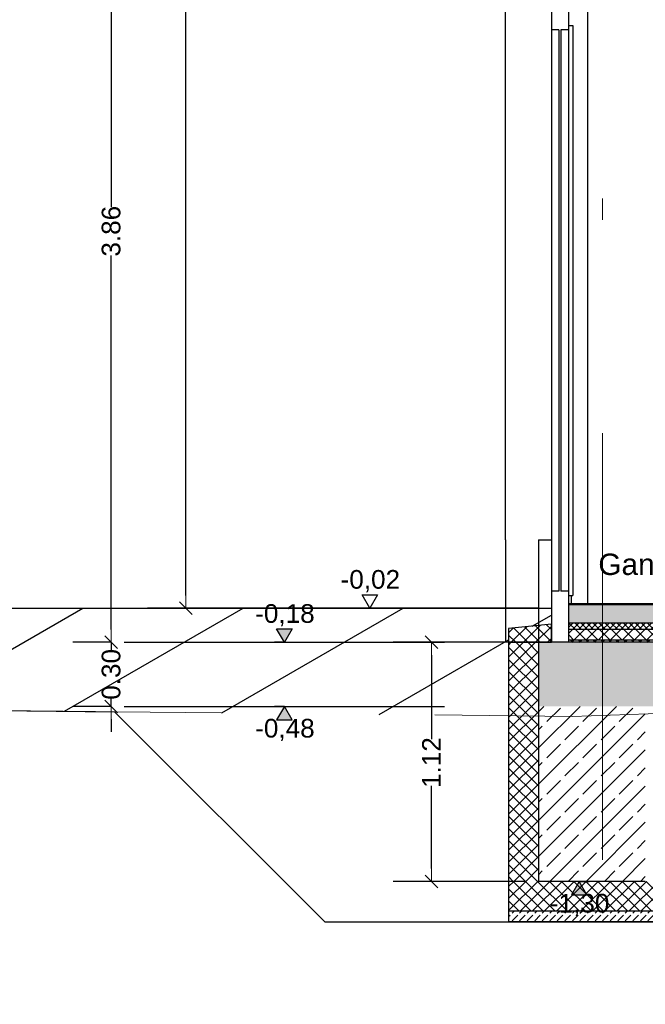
# Model space of a CAD drawing. Header units: metres. Extents: x -12 to 62.3, y -22.2 to 2.8.
# Tile 3 of 214: x -2.7 to 0.2, y -12.1 to -7.4. Entities that reach past the tile are written whole.
import ezdxf

# ---------------------------------------------------------------- set-up
doc = ezdxf.new("R2010")
doc.units = ezdxf.units.M
doc.header["$LTSCALE"] = 20
doc.header["$MEASUREMENT"] = 0
for name, pattern in [('Raster', [0.2, 0.1, -0.05, 0, -0.05]), ('Strichlinie', [0.2, 0.15, -0.05]), ('Strichlinie eng', [0.115, 0.075, -0.04]), ('Strichlinie_ lang', [0.529167, 0.3175, -0.211667])]:
    doc.linetypes.add(name, pattern=pattern)
doc.layers.get('0').update_dxf_attribs({"color": 8, "lineweight": 9})
doc.layers.get('Defpoints').update_dxf_attribs({"color": 8, "lineweight": 9})
for name, color, linetype in [('EG__..___A_____ZEICHNEN', 8, 'Continuous'), ('Neubau__ GHIW - druckfeste Dämmung u BP', 8, 'Continuous'), ('Neubau__ GHIW - Perimeterdämmung', 8, 'Continuous'), ('Neubau_A-Außenwände', 8, 'Continuous'), ('Neubau_A-Bodenplatte', 8, 'Continuous'), ('Neubau_A-Fundament', 8, 'Continuous'), ('Neubau_A-TB Wände', 8, 'Continuous'), ('Neubau_B-Bodenaufbau', 8, 'Continuous'), ('Neubau_R-Konstruktionsraster gross', 33, 'Continuous'), ('Neubau_S-Linien _ Schraffuren.2D', 8, 'Continuous'), ('Neubau_T-Bemaßung', 8, 'Continuous'), ('Neubau_T-Text', 8, 'Continuous')]:
    doc.layers.add(name, color=color, linetype=linetype)
doc.layers.add('S-Linien _ Schraffuren.2D', color=8, linetype='Continuous', lineweight=9)
doc.styles.add('ERSTELLTER_STIL_2', font='arial.ttf')
doc.dimstyles.new('ERSTELLTER_STIL__1', dxfattribs={"dimtxt": 0.0875, "dimasz": 0.059375, "dimexe": 0.18, "dimexo": 0.0625, "dimgap": 0, "dimtad": 1, "dimzin": 0, "dimdsep": 46, "dimtxsty": 'ERSTELLTER_STIL_2', "dimblk": 'ARROWHEAD_6', "dimblk1": 'ARROWHEAD_6', "dimblk2": 'ARROWHEAD_6', "dimcen": 0.09, "dimclrd": 7, "dimclre": 7, "dimclrt": 7, "dimazin": 0, "dimtfac": 1, "dimtdec": 4, "dimtmove": 0, "dimatfit": 3, "dimfxl": 1, "dimtolj": 1, "dimtzin": 0, "dimarcsym": 0})
pattern_1 = [(45, (2952.9134, -10.175), (-0.02828427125, 0.02828427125), []), (135, (2952.9134, -10.175), (0.02828427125, 0.02828427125), [])]
pattern_2 = [(45, (2952.9134, -10.175), (-0.0353553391, 0.0353553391), [0.0375, -0.0125]), (45, (2952.9134, -10.139645), (-0.0353553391, 0.0353553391), [0.0375, -0.0125])]
pattern_3 = [(45, (2952.9134, -10.175), (-0.0848528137, 0.0848528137), []), (45, (2952.87097, -10.13257), (-0.0848528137, 0.0848528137), [0.09, -0.03])]

# ---------------------------------------------------------------- blocks, each defined once
blk = doc.blocks.new('ARROWHEAD_6')
at = {"color": 0, "linetype": 'Continuous', "lineweight": 0}
for p, q in [((0, 0), (-1, 0)), ((-0.5, -0.5), (0.5, 0.5))]:
    blk.add_line(p, q, dxfattribs=at)
blk = doc.blocks.new('*D392')
at = {"layer": 'Defpoints', "color": 0, "linetype": 'Continuous', "transparency": 16777216}
for p in [(-1.9513, -1.4949), (-1.89, -1.4949), (-0.24, -10.195)]:
    blk.add_point(p, dxfattribs=at)
at = {"layer": 'Neubau_T-Bemaßung', "linetype": 'Continuous', "lineweight": -2, "transparency": 16777216}
for p, q in [((-1.9525, -1.4949), (-2.1313, -1.4949)), ((-1.9513, -1.5543), (-1.9513, -5.7349)), ((-1.9513, -10.1356), (-1.9513, -5.962)), ((-0.3025, -10.195), (-2.1313, -10.195))]:
    blk.add_line(p, q, dxfattribs=at)
at = {"layer": 'Neubau_T-Bemaßung', "linetype": 'Continuous', "lineweight": -2, "transparency": 16777216, "xscale": 0.059375, "yscale": 0.059375, "zscale": 0.059375}
for p, rotation in [((-1.9513, -1.4949), 90), ((-1.9513, -10.195), 270)]:
    blk.add_blockref('ARROWHEAD_6', p, dxfattribs=dict(at, rotation=rotation))
at = {"layer": 'Neubau_T-Bemaßung', "linetype": 'Continuous', "transparency": 16777216, "insert": (-1.9513, -5.8484), "char_height": 0.0875, "attachment_point": 5, "rotation": 90, "style": 'ERSTELLTER_STIL_2'}
blk.add_mtext('\\A1;8.70', dxfattribs=at)
blk = doc.blocks.new('*D393')
at = {"layer": 'Defpoints', "color": 0, "linetype": 'Continuous', "transparency": 16777216}
for p in [(-2.3013, -10.355), (-2.24, -10.355), (-2.24, -10.655)]:
    blk.add_point(p, dxfattribs=at)
at = {"layer": 'Neubau_T-Bemaßung', "linetype": 'Continuous', "lineweight": -2, "transparency": 16777216}
for p, q in [((-2.3013, -10.2956), (-2.3013, -10.2363)), ((-2.3025, -10.355), (-2.4813, -10.355)), ((-2.3013, -10.355), (-2.3013, -10.3917)), ((-2.3025, -10.655), (-2.4813, -10.655)), ((-2.3013, -10.655), (-2.3013, -10.6186)), ((-2.3013, -10.7144), (-2.3013, -10.7738))]:
    blk.add_line(p, q, dxfattribs=at)
at = {"layer": 'Neubau_T-Bemaßung', "linetype": 'Continuous', "lineweight": -2, "transparency": 16777216, "xscale": 0.059375, "yscale": 0.059375, "zscale": 0.059375}
for p, rotation in [((-2.3013, -10.355), 270), ((-2.3013, -10.655), 90)]:
    blk.add_blockref('ARROWHEAD_6', p, dxfattribs=dict(at, rotation=rotation))
at = {"layer": 'Neubau_T-Bemaßung', "linetype": 'Continuous', "transparency": 16777216, "insert": (-2.3013, -10.5051), "char_height": 0.0875, "attachment_point": 5, "rotation": 90, "style": 'ERSTELLTER_STIL_2'}
blk.add_mtext('\\A1;0.30', dxfattribs=at)
blk = doc.blocks.new('*D394')
at = {"layer": 'Defpoints', "color": 0, "linetype": 'Continuous', "transparency": 16777216}
for p in [(-2.3013, -6.495), (-2.24, -6.495), (-2.24, -10.355)]:
    blk.add_point(p, dxfattribs=at)
at = {"layer": 'Neubau_T-Bemaßung', "linetype": 'Continuous', "lineweight": -2, "transparency": 16777216}
for p, q in [((-2.3025, -6.495), (-2.4813, -6.495)), ((-2.3013, -6.5544), (-2.3013, -8.3149)), ((-2.3013, -10.2956), (-2.3013, -8.5421)), ((-2.3025, -10.355), (-2.4813, -10.355))]:
    blk.add_line(p, q, dxfattribs=at)
at = {"layer": 'Neubau_T-Bemaßung', "linetype": 'Continuous', "lineweight": -2, "transparency": 16777216, "xscale": 0.059375, "yscale": 0.059375, "zscale": 0.059375}
for p, rotation in [((-2.3013, -6.495), 90), ((-2.3013, -10.355), 270)]:
    blk.add_blockref('ARROWHEAD_6', p, dxfattribs=dict(at, rotation=rotation))
at = {"layer": 'Neubau_T-Bemaßung', "linetype": 'Continuous', "transparency": 16777216, "insert": (-2.3013, -8.4285), "char_height": 0.0875, "attachment_point": 5, "rotation": 90, "style": 'ERSTELLTER_STIL_2'}
blk.add_mtext('\\A1;3.86', dxfattribs=at)
blk = doc.blocks.new('*D391')
at = {"layer": 'Defpoints', "color": 0, "linetype": 'Continuous', "transparency": 16777216}
for p in [(-0.8013, -10.355), (-0.3, -10.355), (-0.3, -11.475)]:
    blk.add_point(p, dxfattribs=at)
at = {"layer": 'Neubau_T-Bemaßung', "linetype": 'Continuous', "lineweight": -2, "transparency": 16777216}
for p, q in [((-0.3625, -10.355), (-0.9813, -10.355)), ((-0.8013, -10.4144), (-0.8013, -10.8094)), ((-0.8013, -11.4156), (-0.8013, -11.0276)), ((-0.3625, -11.475), (-0.9813, -11.475))]:
    blk.add_line(p, q, dxfattribs=at)
at = {"layer": 'Neubau_T-Bemaßung', "linetype": 'Continuous', "lineweight": -2, "transparency": 16777216, "xscale": 0.059375, "yscale": 0.059375, "zscale": 0.059375}
for p, rotation in [((-0.8013, -10.355), 90), ((-0.8013, -11.475), 270)]:
    blk.add_blockref('ARROWHEAD_6', p, dxfattribs=dict(at, rotation=rotation))
at = {"layer": 'Neubau_T-Bemaßung', "linetype": 'Continuous', "transparency": 16777216, "insert": (-0.8013, -10.9185), "char_height": 0.0875, "attachment_point": 5, "rotation": 90, "style": 'ERSTELLTER_STIL_2'}
blk.add_mtext('\\A1;1.12', dxfattribs=at)

msp = doc.modelspace()

# ---------------------------------------------------------------- hatches: boundary and pattern name
at = {"layer": 'Neubau__ GHIW - druckfeste Dämmung u BP', "linetype": 'Continuous'}
h = msp.add_hatch(dxfattribs=at)
h.set_pattern_fill('DÄMMUNG__HART_1_0001', color=256, style=0, pattern_type=2)
h.set_pattern_definition(pattern_1)
h.paths.add_polyline_path([(0.34, -11.475), (-0.44, -11.475), (-0.44, -11.615), (0.34, -11.615)])
h = msp.add_hatch(dxfattribs=at)
h.set_pattern_fill('BETON__UNBEWEHRT_0001', color=256, style=0, pattern_type=2)
h.set_pattern_definition(pattern_2)
h.paths.add_polyline_path([(-0.44, -11.665), (0.34, -11.665), (0.34, -11.615), (-0.44, -11.615)])
at = {"layer": 'Neubau__ GHIW - Perimeterdämmung', "linetype": 'Continuous'}
h = msp.add_hatch(dxfattribs=at)
h.set_pattern_fill('DÄMMUNG_HART_1_0001', color=256, style=0, pattern_type=2)
h.set_pattern_definition(pattern_1)
h.paths.add_polyline_path([(-0.44, -10.355), (-0.24, -10.355), (-0.24, -10.27), (-0.44, -10.29)])
h = msp.add_hatch(dxfattribs=at)
h.set_pattern_fill('DÄMMUNG__HART_1_0001', color=256, style=0, pattern_type=2)
h.set_pattern_definition([(135, (2952.9134, -10.175), (0.02828427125, 0.02828427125), []), (225, (2952.9134, -10.175), (-0.02828427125, 0.02828427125), [])])
h.paths.add_polyline_path([(-0.3, -10.355), (-0.44, -10.355), (-0.44, -11.475), (-0.3, -11.475)])
at = {"layer": 'Neubau_A-Bodenplatte', "linetype": 'Continuous'}
h = msp.add_hatch(dxfattribs=at)
h.set_pattern_fill('BETON__STAHLBETON_0001', color=256, style=0, pattern_type=2)
h.set_pattern_definition(pattern_3)
h.paths.add_polyline_path([(-0.3, -10.355), (-0.3, -10.655), (14.55, -10.655), (14.55, -10.355)])
at = {"layer": 'Neubau_A-Fundament', "linetype": 'Continuous'}
h = msp.add_hatch(dxfattribs=at)
h.set_pattern_fill('BETON__STAHLBETON_0001', color=256, style=0, pattern_type=2)
h.set_pattern_definition(pattern_3)
h.paths.add_polyline_path([(-0.3, -10.655), (-0.3, -11.475), (0.2, -11.475), (0.2, -10.655)])
at = {"layer": 'Neubau_B-Bodenaufbau', "linetype": 'Continuous'}
msp.add_hatch(color=256, dxfattribs=at).paths.add_polyline_path([(-0.16, -10.175), (-0.16, -10.18), (7.25, -10.18), (7.25, -10.175)])
h = msp.add_hatch(dxfattribs=at)
h.set_pattern_fill('BETON__UNBEWEHRT_0001', color=256, style=0, pattern_type=2)
h.set_pattern_definition(pattern_2)
h.paths.add_polyline_path([(-0.16, -10.18), (-0.16, -10.265), (7.25, -10.265), (7.25, -10.18)])
h = msp.add_hatch(dxfattribs=at)
h.set_pattern_fill('DÄMMUNG__HART_2_0001', color=256, style=0, pattern_type=2)
h.set_pattern_definition([(45, (2952.9134, -10.175), (-0.01414213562, 0.01414213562), []), (135, (2952.9134, -10.175), (0.01414213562, 0.01414213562), [])])
h.paths.add_polyline_path([(-0.16, -10.295), (7.25, -10.295), (7.25, -10.265), (-0.16, -10.265)])
h = msp.add_hatch(dxfattribs=at)
h.set_pattern_fill('DÄMMUNG__HART_1_0001', color=256, style=0, pattern_type=2)
h.set_pattern_definition(pattern_1)
h.paths.add_polyline_path([(-0.16, -10.295), (-0.16, -10.345), (7.25, -10.345), (7.25, -10.295)])
h = msp.add_hatch(dxfattribs=at)
h.set_pattern_fill('GUßASPHALT_0001', color=256, style=0, pattern_type=2)
h.set_pattern_definition([(45, (2952.9134, -10.175), (-0.01767766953, 0.01767766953), []), (135, (2952.9134, -10.175), (0.01767766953, 0.01767766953), [])])
h.paths.add_polyline_path([(-0.16, -10.355), (7.25, -10.355), (7.25, -10.345), (-0.16, -10.345)])
at = {"layer": 'Neubau_S-Linien _ Schraffuren.2D', "linetype": 'Continuous'}
h = msp.add_hatch(dxfattribs=at)
h.set_pattern_fill('ABSTANDSFLÄCHEN_0001', color=256, style=0, pattern_type=2)
h.set_pattern_definition([(30, (-3.62, -10.44692), (-0.1875, 0.32476), [])])
h.paths.add_polyline_path([(-11.9977, -10.195), (-0.44, -10.195), (-0.24, -10.195), (-0.24, -10.27), (-0.44, -10.29), (-0.44, -10.355), (-0.44, -10.6988), (-2.0929, -10.6821), (-4.9737, -10.6529), (-5.4456, -10.6431), (-5.4937, -10.6421), (-5.5925, -10.64), (-5.855, -10.644), (-5.8584, -10.644), (-6.4024, -10.6599), (-6.7321, -10.6699), (-11.9977, -10.83)])
at = {"layer": 'Neubau_T-Bemaßung', "linetype": 'Continuous'}
for points in [[(-1.49, -10.355), (-1.4538, -10.2925), (-1.5263, -10.2925)], [(-1.49, -10.655), (-1.5263, -10.7175), (-1.4538, -10.7175)], [(-0.11, -11.475), (-0.1463, -11.5375), (-0.0738, -11.5375)]]:
    msp.add_hatch(color=256, dxfattribs=at).paths.add_polyline_path(points)

# ---------------------------------------------------------------- linework, layer by layer
at = {"layer": 'EG__..___A_____ZEICHNEN'}
msp.add_lwpolyline([(62.23, -22.195), (-11.9977, -22.195), (-11.9977, -10.83), (-11.9977, -10.83), (-6.4024, -10.6599), (-5.8584, -10.644), (-5.855, -10.644), (-5.5925, -10.64), (-5.4937, -10.6421), (-5.4456, -10.6431), (-4.9737, -10.6529), (-2.2849, -10.6801), (-1.3, -11.665), (-0.44, -11.665), (0.34, -11.665), (0.34, -11.405), (9.3, -11.405), (9.4144, -11.5194), (13.55, -15.655)], dxfattribs=at)
at = {"layer": 'Neubau__ GHIW - druckfeste Dämmung u BP', "linetype": 'Continuous'}
for p, q in [((0.2, -11.475), (-0.3, -11.475)), ((0.34, -11.615), (-0.44, -11.615)), ((0.34, -11.665), (-0.44, -11.665))]:
    msp.add_line(p, q, dxfattribs=at)
at = {"layer": 'Neubau__ GHIW - druckfeste Dämmung u BP', "linetype": 'Continuous', "flags": 128}
msp.add_lwpolyline([(-0.44, -11.475), (-0.44, -11.615), (-0.44, -11.665)], dxfattribs=at)
at = {"layer": 'Neubau__ GHIW - Perimeterdämmung', "linetype": 'Continuous'}
for p, q in [((-0.455, -9.875), (-0.455, -10.355)), ((-0.3, -9.875), (-0.3, -10.355)), ((-0.44, -10.355), (-0.455, -10.355)), ((-0.44, -10.355), (-0.44, -11.475)), ((-0.3, -10.355), (-0.44, -10.355))]:
    msp.add_line(p, q, dxfattribs=at)
at = {"layer": 'Neubau__ GHIW - Perimeterdämmung', "linetype": 'Continuous', "flags": 128}
msp.add_lwpolyline([(-0.44, -10.355), (-0.24, -10.355), (-0.24, -10.27), (-0.44, -10.29)], close=True, dxfattribs=at)
msp.add_lwpolyline([(-0.3, -10.355), (-0.3, -10.655), (-0.3, -11.475)], dxfattribs=at)
at = {"layer": 'Neubau_A-Außenwände', "linetype": 'Continuous'}
for p, q in [((-0.16, -7.375), (-0.16, -7.485)), ((-0.455, -9.875), (-0.455, -7.402)), ((-0.16, -7.465), (-0.14, -7.465)), ((-0.14, -7.465), (-0.14, -10.135)), ((-0.24, -7.485), (-0.24, -10.115)), ((-0.205, -7.485), (-0.24, -7.485)), ((-0.205, -7.485), (-0.205, -10.115)), ((-0.195, -7.485), (-0.195, -10.115)), ((-0.16, -7.485), (-0.195, -7.485)), ((-0.16, -7.485), (-0.16, -10.115)), ((-0.3, -9.875), (-0.24, -9.875)), ((-0.24, -10.115), (-0.24, -10.355)), ((-0.205, -10.115), (-0.24, -10.115)), ((-0.16, -10.115), (-0.195, -10.115)), ((-0.16, -10.115), (-0.16, -10.175)), ((-0.16, -10.135), (-0.14, -10.135))]:
    msp.add_line(p, q, dxfattribs=at)
at = {"layer": 'Neubau_A-Außenwände', "linetype": 'Continuous', "flags": 128}
msp.add_lwpolyline([(-0.24, -7.335), (-0.24, -7.375), (-0.24, -7.402), (-0.24, -7.485)], dxfattribs=at)
at = {"layer": 'Neubau_A-Bodenplatte', "linetype": 'Continuous', "flags": 128}
for points in [[(-0.16, -10.355), (-0.24, -10.355), (-0.3, -10.355)], [(12.4, -10.355), (7.4, -10.355), (7.3875, -10.355), (7.375, -10.355), (7.275, -10.355), (7.2625, -10.355), (7.25, -10.355), (-0.16, -10.355)]]:
    msp.add_lwpolyline(points, dxfattribs=at)
at = {"layer": 'Neubau_A-TB Wände', "linetype": 'Continuous'}
for p, q in [((-0.07, -7.375), (-0.07, -10.175)), ((-0.145, -10.175), (-0.145, -10.135))]:
    msp.add_line(p, q, dxfattribs=at)
at = {"layer": 'Neubau_B-Bodenaufbau', "linetype": 'Continuous'}
for p, q in [((7.25, -10.175), (-0.16, -10.175)), ((7.25, -10.18), (-0.16, -10.18)), ((7.25, -10.265), (-0.16, -10.265)), ((7.25, -10.295), (-0.16, -10.295)), ((7.25, -10.345), (-0.16, -10.345))]:
    msp.add_line(p, q, dxfattribs=at)
at = {"layer": 'Neubau_B-Bodenaufbau', "linetype": 'Continuous', "flags": 128}
msp.add_lwpolyline([(-0.16, -10.175), (-0.16, -10.18), (-0.16, -10.265), (-0.16, -10.295), (-0.16, -10.345), (-0.16, -10.355)], dxfattribs=at)
at = {"layer": 'Neubau_R-Konstruktionsraster gross', "linetype": 'Raster', "lineweight": 9}
msp.add_line((0, -1.175), (0, -15.175), dxfattribs=at)
at = {"layer": 'Neubau_S-Linien _ Schraffuren.2D', "linetype": 'Continuous'}
for p, q in [((-11.9977, -10.195), (-0.24, -10.195)), ((-0.24, -10.195), (-0.24, -10.355))]:
    msp.add_line(p, q, dxfattribs=at)
at = {"layer": 'Neubau_T-Bemaßung', "linetype": 'Continuous'}
for p, q in [((-1.09, -10.195), (-1.1263, -10.1325)), ((-1.1263, -10.1325), (-1.0538, -10.1325)), ((-1.0538, -10.1325), (-1.09, -10.195)), ((-1.09, -10.195), (-1.1369, -10.195)), ((-1.09, -10.195), (-1.0431, -10.195)), ((-1.49, -10.355), (-1.5263, -10.2925)), ((-1.5263, -10.2925), (-1.4538, -10.2925)), ((-1.4538, -10.2925), (-1.49, -10.355)), ((-1.49, -10.355), (-1.5369, -10.355)), ((-1.49, -10.355), (-1.4431, -10.355)), ((-1.49, -10.655), (-1.5369, -10.655)), ((-1.49, -10.655), (-1.5263, -10.7175)), ((-1.49, -10.655), (-1.4431, -10.655)), ((-1.4538, -10.7175), (-1.49, -10.655)), ((-1.5263, -10.7175), (-1.4538, -10.7175)), ((-0.11, -11.475), (-0.1569, -11.475)), ((-0.11, -11.475), (-0.1463, -11.5375)), ((-0.11, -11.475), (-0.0631, -11.475)), ((-0.0738, -11.5375), (-0.11, -11.475)), ((-0.1463, -11.5375), (-0.0738, -11.5375))]:
    msp.add_line(p, q, dxfattribs=at)
at = {"layer": 'Neubau_T-Bemaßung', "linetype": 'Strichlinie eng'}
for p, q in [((-2.24, -10.355), (-0.74, -10.355)), ((-2.24, -10.655), (-0.74, -10.655))]:
    msp.add_line(p, q, dxfattribs=at)
at = {"layer": 'S-Linien _ Schraffuren.2D', "color": 21, "linetype": 'Strichlinie', "flags": 128}
msp.add_lwpolyline([(54.1607, -11.3054), (52.23, -11.284), (48.5204, -11.243), (46.1146, -11.201), (45.9894, -11.1053), (43.0553, -11.0705), (36.8715, -10.9761), (32.342, -10.9037), (27.1349, -10.8189), (17.8029, -10.6526), (12.8627, -10.5786), (12.7626, -10.6353), (12.3922, -10.6329), (10.3622, -10.6318), (8.3064, -10.614), (8.2075, -10.6292), (1.2151, -10.6559), (-0.1429, -10.7019), (-2.2849, -10.6801), (-1.3, -11.665), (0.34, -11.665), (0.34, -11.405), (9.14, -11.405), (13.39, -15.655), (17.8213, -15.655), (17.9713, -15.805), (20.7287, -15.805), (20.8787, -15.655), (23.975, -15.655), (24.115, -15.515), (49.9511, -15.515)], close=True, dxfattribs=at)
at = {"layer": 'S-Linien _ Schraffuren.2D', "color": 21, "linetype": 'Strichlinie_ lang', "flags": 128}
msp.add_lwpolyline([(8.2075, -10.6292), (1.2151, -10.6559), (-0.1429, -10.7019), (-4.9737, -10.6529), (-5.4456, -10.6431), (-5.4937, -10.6421), (-5.5925, -10.64), (-5.855, -10.644), (-5.8584, -10.644), (-6.4024, -10.6599), (-7, -10.6781)], dxfattribs=at)

# ---------------------------------------------------------------- texts
at = {"layer": 'Neubau_T-Bemaßung', "char_height": 0.0875, "attachment_point": 7, "style": 'ERSTELLTER_STIL_2'}
for s, insert in [('\\A1;-0,02', (-1.2268, -10.12)), ('\\A1;-0,18', (-1.6268, -10.28)), ('\\A1;-0,48', (-1.6268, -10.8175)), ('\\A1;-1,30', (-0.2468, -11.6375))]:
    msp.add_mtext(s, dxfattribs=dict(at, insert=insert))
at = {"layer": 'Neubau_T-Text', "linetype": 'Continuous', "insert": (-0.02, -10.0696), "char_height": 0.1, "attachment_point": 7, "style": 'ERSTELLTER_STIL_2'}
msp.add_mtext('\\A1;Ganztag', dxfattribs=at)

# ---------------------------------------------------------------- dimensions: what is measured, and where the dimension line sits
at = {"layer": 'Neubau_T-Bemaßung', "linetype": 'Continuous'}
for base, p1, p2, picture, middle in [((-1.9513, -1.4949), (-0.24, -10.195), (-1.89, -1.4949), '*D392', (-1.9513, -5.8484)), ((-2.3013, -6.495), (-2.24, -10.355), (-2.24, -6.495), '*D394', (-2.3013, -8.4285)), ((-2.3013, -10.355), (-2.24, -10.655), (-2.24, -10.355), '*D393', (-2.3013, -10.5051)), ((-0.8013, -10.355), (-0.3, -11.475), (-0.3, -10.355), '*D391', (-0.8013, -10.9185))]:
    dim = msp.add_linear_dim(base=base, p1=p1, p2=p2, angle=90, dimstyle='ERSTELLTER_STIL__1', override={"dimclrd": 256, "dimclre": 256, "dimclrt": 256}, dxfattribs=at)
    dim.commit()
    dim.dimension.update_dxf_attribs({"geometry": picture, "text_midpoint": middle, "dimtype": 160, "text_rotation": 90})

doc.saveas('drawing.dxf')
